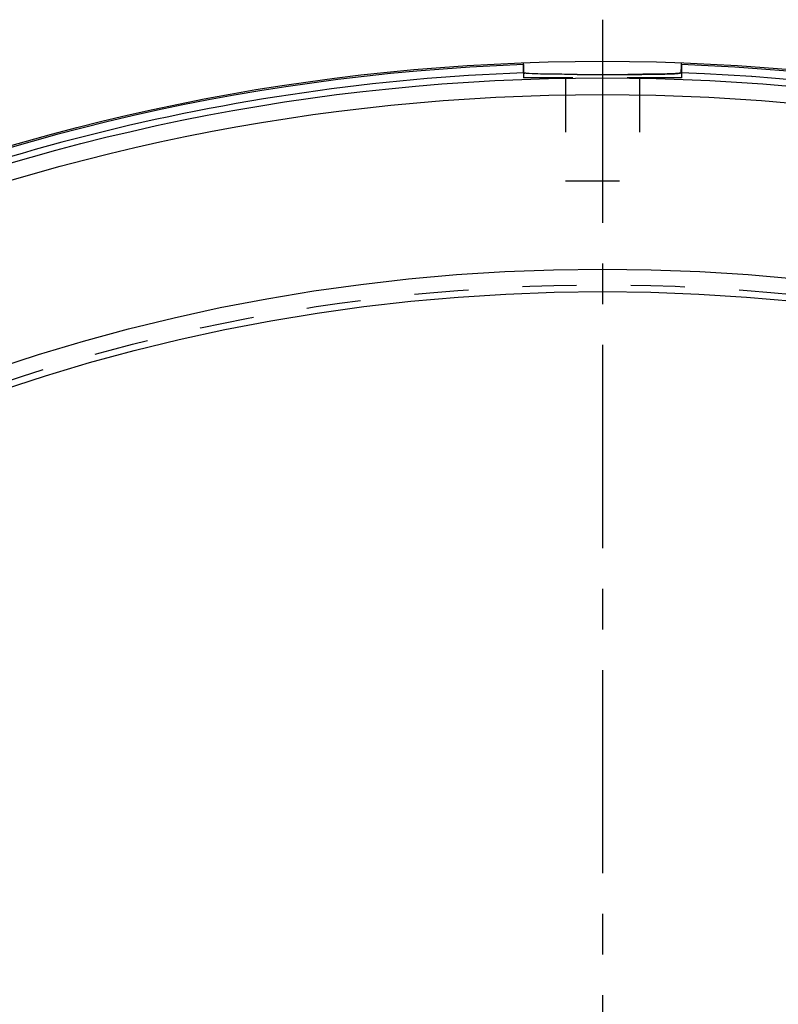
# Model space of a CAD drawing. Header units: millimetres. Extents: x 242 to 758, y 242 to 758.
# Tile 5 of 6: x 430 to 521, y 640 to 758. Entities that reach past the tile are written whole.
import ezdxf

# ---------------------------------------------------------------- set-up
doc = ezdxf.new("R2010")
doc.units = ezdxf.units.MM
doc.header["$LTSCALE"] = 65.185185
doc.linetypes.add('CENTER', pattern=[0.6, 0.375, -0.075, 0.075, -0.075])
doc.linetypes.add('HIDDEN', pattern=[0.2, 0.1, -0.1])
doc.layers.add('KONST.EL_MIT_GEO', color=7, linetype='CONTINUOUS')
doc.layers.add('L1', color=7, linetype='CONTINUOUS')

msp = doc.modelspace()

# ---------------------------------------------------------------- linework, layer by layer
at = {"layer": 'KONST.EL_MIT_GEO', "color": 7, "linetype": 'Continuous'}
for p, q in [((490.5, 752.61), (490.5, 752.82)), ((509.5, 752.61), (509.5, 752.82))]:
    msp.add_line(p, q, dxfattribs=at)
at = {"layer": 'KONST.EL_MIT_GEO', "color": 8, "linetype": 'HIDDEN'}
for p, q in [((490.5, 752.61), (490.5, 751)), ((490.5, 752.61), (490.5, 752.43)), ((509.5, 752.61), (509.5, 751)), ((509.5, 752.43), (509.5, 752.61)), ((509.5, 751), (490.5, 751)), ((495.55, 751), (495.55, 738.6)), ((500, 751.42), (500.78, 751.42)), ((504.45, 751), (504.45, 738.6)), ((495.55, 738.6), (504.45, 738.6))]:
    msp.add_line(p, q, dxfattribs=at)
at = {"layer": 'KONST.EL_MIT_GEO', "color": 7, "linetype": 'Continuous'}
for radius in [253, 251, 249, 228, 225.3]:
    msp.add_circle((500, 500), radius, dxfattribs=at)
at = {"layer": 'KONST.EL_MIT_GEO', "color": 8, "linetype": 'HIDDEN'}
msp.add_circle((500, 500), 226.1, dxfattribs=at)
at = {"layer": 'KONST.EL_MIT_GEO', "color": 7, "linetype": 'Continuous'}
for centre, radius, start, end in [((500, 500), 252.79, 92.1537, 87.8463), ((500, 500), 251.79, 128.6056, 87.8487), ((500, 500), 251.79, 92.1513, 116.2714), ((499.91, 2018.11), 1266.69, 269.86651, 270.00415), ((500.28, 1850.6), 1099.19, 269.98537, 270.1443)]:
    msp.add_arc(centre, radius, start, end, dxfattribs=at)
at = {"layer": 'KONST.EL_MIT_GEO', "color": 8, "linetype": 'HIDDEN'}
for centre, radius, start, end in [((531.12, 752.39), 40.62, 179.9435, 180.3826), ((500, 500), 251.79, 128.474, 87.8487), ((500.28, 1883.05), 1131.64, 270.02483, 270.14)]:
    msp.add_arc(centre, radius, start, end, dxfattribs=at)
at = {"layer": 'KONST.EL_MIT_GEO', "color": 7, "linetype": 'Continuous'}
for points, knots in [([(490.55, 751.61), (490.52, 751.62), (490.52, 751.76), (490.5, 751.94), (490.5, 752.26), (490.5, 752.49), (490.5, 752.61)], [0, 0, 0, 0, 0.091722, 0.310163, 0.628824, 1, 1, 1, 1]), ([(496.96, 751.42), (496.15, 751.42), (494.69, 751.43), (492.77, 751.46), (491.51, 751.49), (490.84, 751.55), (490.62, 751.58), (490.55, 751.61)], [0, 0, 0, 0, 0.376359, 0.683686, 0.897054, 0.962936, 1, 1, 1, 1]), ([(509.45, 751.61), (509.38, 751.58), (509.16, 751.55), (508.49, 751.49), (507.23, 751.46), (505.31, 751.43), (503.85, 751.42), (503.05, 751.42)], [0, 0, 0, 0, 0.037068, 0.102946, 0.316297, 0.623617, 1, 1, 1, 1]), ([(509.47, 751.64), (509.47, 751.63), (509.46, 751.62), (509.46, 751.61), (509.45, 751.61)], [0, 0, 0, 0, 0.603633, 1, 1, 1, 1]), ([(509.49, 751.86), (509.49, 751.83), (509.49, 751.76), (509.48, 751.68), (509.47, 751.64)], [0, 0, 0, 0, 0.339237, 1, 1, 1, 1])]:
    msp.add_open_spline(points, degree=3, knots=knots, dxfattribs=at)
at = {"layer": 'KONST.EL_MIT_GEO', "color": 8, "linetype": 'HIDDEN'}
for points in [[(490.5, 752.12), (490.5, 752.03), (490.5, 751.95), (490.51, 751.86)], [(490.51, 751.86), (490.51, 751.8), (490.51, 751.74), (490.52, 751.69)], [(490.55, 751.61), (490.58, 751.6), (490.62, 751.59), (490.66, 751.58)], [(496.96, 751.42), (497.26, 751.42), (497.57, 751.42), (497.87, 751.42)], [(497.87, 751.42), (498.58, 751.42), (499.29, 751.42), (500, 751.42)], [(509.34, 751.58), (509.38, 751.59), (509.42, 751.6), (509.45, 751.61)]]:
    msp.add_open_spline(points, degree=3, dxfattribs=at)
for points, knots in [([(509.48, 751.69), (509.49, 751.73), (509.5, 751.98), (509.5, 752.22), (509.5, 752.43)], [0, 0, 0, 0, 0.164394, 1, 1, 1, 1]), ([(490.52, 751.69), (490.52, 751.68), (490.53, 751.66), (490.53, 751.64), (490.53, 751.64)], [0, 0, 0, 0, 0.561284, 1, 1, 1, 1]), ([(490.53, 751.64), (490.53, 751.63), (490.54, 751.62), (490.54, 751.61), (490.55, 751.61)], [0, 0, 0, 0, 0.60373, 1, 1, 1, 1]), ([(503.05, 751.42), (503.8, 751.42), (505.18, 751.43), (507.02, 751.45), (508.36, 751.49), (509.09, 751.53), (509.34, 751.58)], [0, 0, 0, 0, 0.357746, 0.65661, 0.875659, 1, 1, 1, 1]), ([(509.45, 751.61), (509.46, 751.62), (509.47, 751.64), (509.48, 751.67), (509.48, 751.69)], [0, 0, 0, 0, 0.338408, 1, 1, 1, 1])]:
    msp.add_open_spline(points, degree=3, knots=knots, dxfattribs=at)
at = {"layer": 'KONST.EL_MIT_GEO', "color": 7, "linetype": 'Continuous'}
for points in [[(509.5, 752.12), (509.5, 752.03), (509.5, 751.95), (509.49, 751.86)], [(509.5, 752.61), (509.5, 752.45), (509.5, 752.28), (509.5, 752.12)]]:
    msp.add_open_spline(points, degree=3, dxfattribs=at)
at = {"layer": 'L1', "color": 2, "linetype": 'CENTER'}
msp.add_line((500, 758), (500, 242), dxfattribs=at)

doc.saveas('drawing.dxf')
